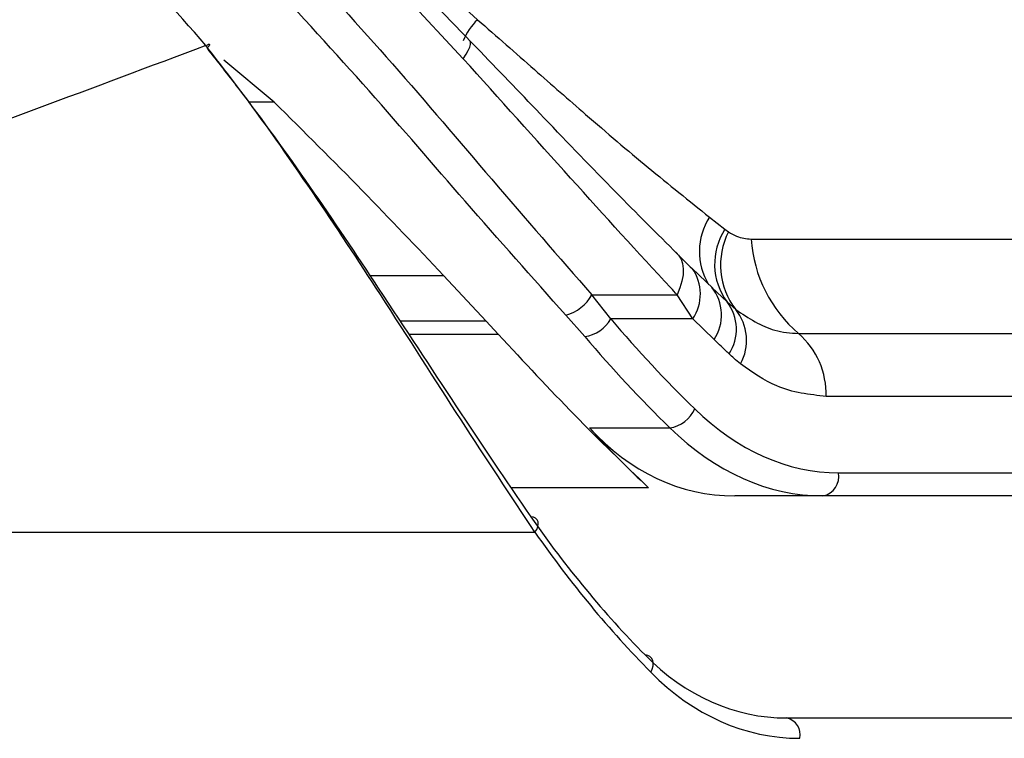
# Model space of a CAD drawing. Header units: millimetres. Extents: x 20 to 23339, y 40 to 19992.
# Tile 27 of 154: x 6633 to 6686, y 5854 to 5893. Entities that reach past the tile are written whole.
import ezdxf

# ---------------------------------------------------------------- set-up
doc = ezdxf.new("R2010")
doc.units = ezdxf.units.MM
doc.header["$LTSCALE"] = 2
doc.layers.add('COMPONENT_GEOMETRY', color=7, linetype='Continuous')
doc.styles.add('SLDTEXTSTYLE0', font='TXT', dxfattribs={"width": 0.75})
doc.dimstyles.new('SLDDIMSTYLE0', dxfattribs={"dimtxt": 100, "dimasz": 6.604, "dimexe": 0, "dimexo": 0.0625, "dimgap": 25, "dimtad": 0, "dimtih": 1, "dimtoh": 1, "dimdec": 0, "dimrnd": 1e-09, "dimzin": 12, "dimdsep": 46, "dimtxsty": 'SLDTEXTSTYLE0', "dimsah": 1, "dimcen": 0.09, "dimadec": 0, "dimazin": 3, "dimtfac": 1, "dimtdec": 0, "dimtofl": 0, "dimtmove": 0, "dimatfit": 3, "dimfxl": 1, "dimfrac": 2, "dimtolj": 1, "dimtzin": 12, "dimarcsym": 0})

# ---------------------------------------------------------------- blocks, each defined once
blk = doc.blocks.new('_D_4')
at = {"layer": 'COMPONENT_GEOMETRY', "color": 7}
for p, q in [((6638.523, 7959.491), (1620.274, 7959.491)), ((1626.624, 7959.491), (1626.624, 5191.331)), ((1426.554, 5171.019), (1396.086, 5171.019)), ((1396.086, 5171.019), (1396.086, 5012.269)), ((1826.693, 5171.019), (1857.162, 5171.019)), ((1857.162, 5171.019), (1857.162, 5012.269)), ((1396.086, 5012.269), (1426.554, 5012.269)), ((1857.162, 5012.269), (1826.693, 5012.269)), ((1626.624, 2094.491), (1626.624, 4862.651)), ((6459.749, 2094.491), (1620.274, 2094.491))]:
    blk.add_line(p, q, dxfattribs=at)
for points in [[(1626.624, 7959.491), (1625.608, 7952.887), (1627.64, 7952.887)], [(1626.624, 2094.491), (1627.64, 2101.095), (1625.608, 2101.095)]]:
    blk.add_solid(points, dxfattribs=at)
at = {"layer": 'COMPONENT_GEOMETRY', "color": 7, "char_height": 100, "attachment_point": 1, "style": 'SLDTEXTSTYLE0'}
for s, insert in [('9\'7.45"', (1426.554, 5141.176)), ('2933mm', (1353.846, 4991.558))]:
    blk.add_mtext(s, dxfattribs=dict(at, insert=insert))

msp = doc.modelspace()

# ---------------------------------------------------------------- linework, layer by layer
at = {"color": 7, "linetype": 'Continuous', "lineweight": 25}
for p, q in [((6656.628, 5890.523), (6652.205, 5895.285)), ((6646.444, 5888.185), (6643.732, 5890.451)), ((6669.881, 5881.994), (6670.718, 5881.337)), ((6670.718, 5881.337), (6670.91, 5881.197)), ((6672.128, 5880.806), (6698.401, 5880.806)), ((6668.046, 5880.101), (6668.845, 5879.321)), ((6668.845, 5879.321), (6668.948, 5879.231)), ((6670.07, 5878.167), (6668.953, 5879.234)), ((6655.555, 5878.854), (6657.853, 5876.395)), ((6670.006, 5878.206), (6670.83, 5877.423)), ((6663.548, 5877.813), (6668.145, 5877.813)), ((6664.568, 5876.51), (6663.548, 5877.813)), ((6668.979, 5876.51), (6668.145, 5877.813)), ((6670.83, 5877.423), (6671.298, 5877.013)), ((6662.146, 5876.72), (6663.168, 5875.557)), ((6658.51, 5875.683), (6657.853, 5876.395)), ((6668.979, 5876.51), (6664.568, 5876.51)), ((6670.13, 5875.398), (6668.979, 5876.51)), ((6674.681, 5875.726), (6700.954, 5875.726)), ((6702.446, 5872.339), (6676.173, 5872.339)), ((6663.426, 5870.642), (6667.752, 5870.642)), ((6676.841, 5868.223), (6711.825, 5868.223)), ((6675.993, 5866.981), (6671.244, 5866.981)), ((6710.977, 5866.981), (6675.993, 5866.981)), ((6605.242, 5865.022), (6660.486, 5865.022)), ((6674.048, 5855.022), (6712.515, 5855.022))]:
    msp.add_line(p, q, dxfattribs=at)
at = {"color": 8, "linetype": 'Continuous', "lineweight": 25}
for p, q in [((6646.444, 5888.185), (6645.05, 5888.185)), ((6651.591, 5878.854), (6655.555, 5878.854)), ((6657.853, 5876.395), (6653.223, 5876.395)), ((6653.692, 5875.683), (6658.51, 5875.683)), ((6666.607, 5867.417), (6659.207, 5867.417))]:
    msp.add_line(p, q, dxfattribs=at)
at = {"color": 8, "linetype": 'Continuous', "lineweight": 25, "flags": 128}
msp.add_lwpolyline([(6656.628, 5890.523), (6656.779, 5890.759), (6656.895, 5890.968), (6656.975, 5891.147), (6657.017, 5891.295), (6657.021, 5891.409), (6656.987, 5891.487), (6656.98, 5891.494)], dxfattribs=at)
at = {"color": 7, "linetype": 'Continuous', "lineweight": 25, "flags": 128}
for points in [[(6642.768, 5891.234), (6642.847, 5891.274), (6642.908, 5891.298), (6642.948, 5891.304), (6642.967, 5891.293), (6642.964, 5891.265), (6642.939, 5891.219), (6642.892, 5891.159), (6642.858, 5891.12)], [(6668.046, 5880.101), (6668.221, 5879.938), (6668.352, 5879.732), (6668.436, 5879.487), (6668.473, 5879.205), (6668.462, 5878.892), (6668.402, 5878.552), (6668.296, 5878.191), (6668.145, 5877.813)], [(6660.486, 5865.022), (6660.58, 5865.173), (6660.639, 5865.322), (6660.663, 5865.461), (6660.65, 5865.587), (6660.601, 5865.693), (6660.517, 5865.775), (6660.403, 5865.829), (6660.262, 5865.853)], [(6666.723, 5857.487), (6666.8, 5857.658), (6666.845, 5857.826), (6666.854, 5857.984), (6666.828, 5858.124), (6666.768, 5858.242), (6666.676, 5858.332), (6666.556, 5858.39), (6666.413, 5858.413)]]:
    msp.add_lwpolyline(points, dxfattribs=at)
at = {"color": 8, "linetype": 'Continuous', "lineweight": 25}
for centre, radius, start, end in [((6659.503, 5890.365), 3.088, 132.9589, 158.7751), ((6672.794, 5880.146), 3.451, 147.6052, 211.0299), ((6667.037, 5877.849), 2.359, 325.4169, 35.8687)]:
    msp.add_arc(centre, radius, start, end, dxfattribs=at)
at = {"color": 7, "linetype": 'Continuous', "lineweight": 25}
for centre, radius, start, end in [((6673.606, 5879.461), 3.444, 146.9979, 216.2937), ((6674.414, 5879.411), 3.933, 152.9954, 217.5866), ((6679.475, 5881.316), 7.365, 183.9756, 229.3887), ((6668.17, 5876.718), 2.363, 326.0476, 39.0243), ((6661.616, 5878.845), 2.19, 284.0058, 331.8923), ((6668.945, 5875.954), 2.39, 326.4096, 37.918), ((6669.244, 5875.355), 2.639, 331.2523, 38.9132), ((6662.896, 5877.461), 1.923, 278.1206, 330.3859), ((6671.788, 5872.429), 4.385, 358.8134, 48.7301), ((6667.483, 5872.38), 1.759, 278.8053, 335.9825), ((6675.771, 5868.043), 1.085, 281.8104, 9.5356), ((6673.848, 5854.12), 0.924, 347.8857, 77.5198)]:
    msp.add_arc(centre, radius, start, end, dxfattribs=at)
for centre, major_axis, ratio, start_param, end_param in [((6701.789, 5940.587), (-4.159, 84.313), 0.706247, 2.398562, 2.492116), ((6700.941, 5940.545), (-4.159, 85.513), 0.70627, 2.399047, 2.492601), ((6676.377, 5887.023), (-0.927, 18.789), 0.706247, 2.492116, 3.106771), ((6704.764, 5940.545), (15.406, 84.89), 0.695466, 2.652484, 2.72124), ((6673.089, 5886.981), (3.601, 19.843), 0.695466, 2.652484, 3.267139), ((6675.529, 5886.981), (-0.927, 19.989), 0.706346, 2.494194, 3.108849), ((6701.533, 5923.022), (10.622, 77.443), 0.700456, 2.491976, 2.64649), ((6702.236, 5922.926), (10.626, 78.448), 0.700621, 2.490812, 2.645326), ((6675.483, 5875.022), (2.828, 19.902), 0.699969, 2.649844, 3.240726), ((6676.187, 5874.926), (2.832, 20.906), 0.700621, 2.645326, 3.236207)]:
    msp.add_ellipse(centre, major_axis=major_axis, ratio=ratio, start_param=start_param, end_param=end_param, dxfattribs=at)
for points, knots in [([(6642.768, 5891.234), (6641.115, 5893.131), (6637.807, 5896.927), (6632.404, 5900.47), (6628.953, 5901.181), (6627.383, 5901.505)], [0, 0, 0, 0, 0.352456, 0.705295, 1, 1, 1, 1]), ([(6647.378, 5896.277), (6649.206, 5894.273), (6652.924, 5890.201), (6658.297, 5883.83), (6661.766, 5879.854), (6663.548, 5877.813)], [0, 0, 0, 0, 0.32022, 0.650979, 1, 1, 1, 1]), ([(6656.98, 5891.493), (6656.503, 5891.987), (6655.097, 5893.446), (6653.643, 5894.904), (6652.682, 5895.868)], [0, 0, 0, 0, 0.338899, 1, 1, 1, 1]), ([(6653.451, 5896.13), (6653.611, 5895.991), (6654.938, 5894.83), (6656.247, 5893.656), (6657.399, 5892.624)], [0, 0, 0, 0, 0.120521, 1, 1, 1, 1]), ([(6662.146, 5876.72), (6660.353, 5878.732), (6656.924, 5882.581), (6651.554, 5888.857), (6647.85, 5892.891), (6645.97, 5894.938)], [0, 0, 0, 0, 0.350471, 0.670401, 1, 1, 1, 1]), ([(6657.399, 5892.624), (6658.423, 5891.724), (6660.399, 5889.989), (6663.455, 5887.307), (6666.607, 5884.615), (6668.786, 5882.871), (6669.881, 5881.994)], [0, 0, 0, 0, 0.234664, 0.452592, 0.724924, 1, 1, 1, 1]), ([(6668.154, 5880.014), (6667.053, 5881.11), (6664.711, 5883.439), (6661.17, 5887.129), (6658.529, 5889.895), (6657.17, 5891.296), (6656.979, 5891.493)], [0, 0, 0, 0, 0.307697, 0.654133, 0.951441, 1, 1, 1, 1]), ([(6642.768, 5891.234), (6636.712, 5888.959), (6624.584, 5884.402), (6611.26, 5879.915), (6604.589, 5877.668)], [0, 0, 0, 0, 0.4993125, 1, 1, 1, 1]), ([(6660.486, 5865.022), (6659.175, 5866.998), (6656.52, 5871.001), (6652.526, 5877.301), (6648.506, 5883.398), (6645.323, 5887.933), (6643.342, 5890.492), (6642.768, 5891.234)], [0, 0, 0, 0, 0.249767, 0.506053, 0.707933, 0.915373, 1, 1, 1, 1]), ([(6642.826, 5891.085), (6643.389, 5890.371), (6645.293, 5887.955), (6648.422, 5883.591), (6652.341, 5877.773), (6656.313, 5871.655), (6658.933, 5867.806), (6660.262, 5865.853)], [0, 0, 0, 0, 0.084418, 0.285732, 0.492992, 0.742846, 1, 1, 1, 1]), ([(6668.145, 5877.813), (6668.029, 5877.937), (6666.154, 5879.938), (6662.415, 5884.078), (6658.573, 5888.357), (6656.628, 5890.523)], [0, 0, 0, 0, 0.031353, 0.509611, 1, 1, 1, 1]), ([(6655.555, 5878.854), (6654.118, 5880.374), (6651.208, 5883.453), (6648.045, 5886.594), (6646.444, 5888.185)], [0, 0, 0, 0, 0.4937454, 1, 1, 1, 1]), ([(6670.91, 5881.197), (6671.055, 5881.111), (6671.452, 5880.873), (6671.865, 5880.832), (6672.128, 5880.806)], [0, 0, 0, 0, 0.3629198, 1, 1, 1, 1]), ([(6671.298, 5877.013), (6671.988, 5876.557), (6673.078, 5875.838), (6674.25, 5875.756), (6674.681, 5875.726)], [0, 0, 0, 0, 0.632591, 1, 1, 1, 1]), ([(6658.51, 5875.683), (6659.891, 5874.199), (6662.672, 5871.21), (6665.289, 5868.687), (6666.607, 5867.417)], [0, 0, 0, 0, 0.496443, 1, 1, 1, 1]), ([(6670.936, 5874.631), (6670.868, 5874.696), (6670.599, 5874.952), (6670.33, 5875.207), (6670.13, 5875.398)], [0, 0, 0, 0, 0.254448, 1, 1, 1, 1]), ([(6671.558, 5874.085), (6671.438, 5874.185), (6671.227, 5874.359), (6671.023, 5874.55), (6670.936, 5874.631)], [0, 0, 0, 0, 0.570607, 1, 1, 1, 1]), ([(6676.173, 5872.339), (6675.268, 5872.436), (6673.657, 5872.609), (6672.198, 5873.635), (6671.558, 5874.085)], [0, 0, 0, 0, 0.561369, 1, 1, 1, 1])]:
    msp.add_open_spline(points, degree=3, knots=knots, dxfattribs=at)

# ---------------------------------------------------------------- dimensions: what is measured, and where the dimension line sits
at = {"layer": 'COMPONENT_GEOMETRY', "color": 7}
dim = msp.add_linear_dim(base=(1626.624, 7959.491), p1=(6462.289, 2094.491), p2=(6641.063, 7959.491), angle=90, dimstyle='SLDDIMSTYLE0', dxfattribs=at)
dim.commit()
dim.dimension.update_dxf_attribs({"geometry": '_D_4', "text_midpoint": (1626.624, 5026.991), "dimtype": 160})

doc.saveas('drawing.dxf')
